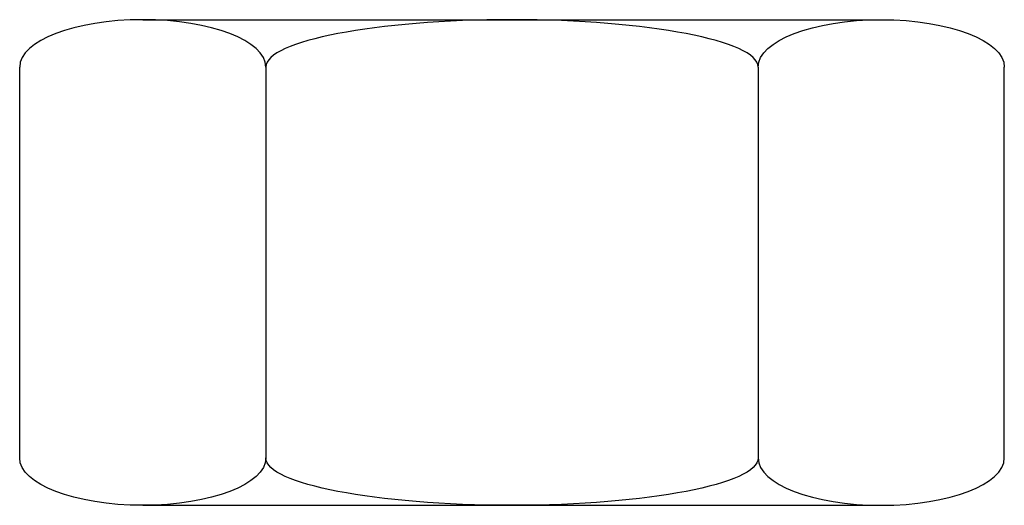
# Model space of a CAD drawing. Extents: x 11 to 205, y 92 to 188.
import ezdxf

# ---------------------------------------------------------------- set-up
doc = ezdxf.new("R2010")
doc.units = 0
doc.header["$MEASUREMENT"] = 0
doc.layers.get('0').update_dxf_attribs({"linetype": 'CONTINUOUS'})

msp = doc.modelspace()

# ---------------------------------------------------------------- linework, layer by layer
at = {"color": 7}
for p, q in [((34.93, 187.71), (180.97, 187.71)), ((10.59, 101.06), (10.59, 178.34)), ((59.27, 178.34), (59.27, 101.06)), ((156.63, 178.34), (156.63, 101.06)), ((205.31, 101.06), (205.31, 178.34)), ((34.93, 91.69), (180.97, 91.69)), ((34.93, 91.69), (180.97, 91.69))]:
    msp.add_line(p, q, dxfattribs=at)
for points in [[(59.27, 178.34), (59.27, 183.52), (48.38, 187.71), (34.93, 187.71), (21.49, 187.71), (10.59, 183.52), (10.59, 178.34)], [(156.63, 178.34), (156.63, 183.52), (134.83, 187.71), (107.95, 187.71), (81.07, 187.71), (59.27, 183.52), (59.27, 178.34)], [(156.63, 178.34), (156.63, 183.52), (167.52, 187.71), (180.97, 187.71), (194.41, 187.71), (205.31, 183.52), (205.31, 178.34)], [(59.27, 101.06), (59.27, 95.88), (48.38, 91.69), (34.93, 91.69), (21.49, 91.69), (10.59, 95.88), (10.59, 101.06)], [(156.63, 101.06), (156.63, 95.88), (134.83, 91.69), (107.95, 91.69), (81.07, 91.69), (59.27, 95.88), (59.27, 101.06)], [(156.63, 101.06), (156.63, 95.88), (167.52, 91.69), (180.97, 91.69), (194.41, 91.69), (205.31, 95.88), (205.31, 101.06)]]:
    msp.add_open_spline(points, degree=3, knots=[0, 0, 0, 0, 1, 1, 1, 2, 2, 2, 2], dxfattribs=at)

doc.saveas('drawing.dxf')
